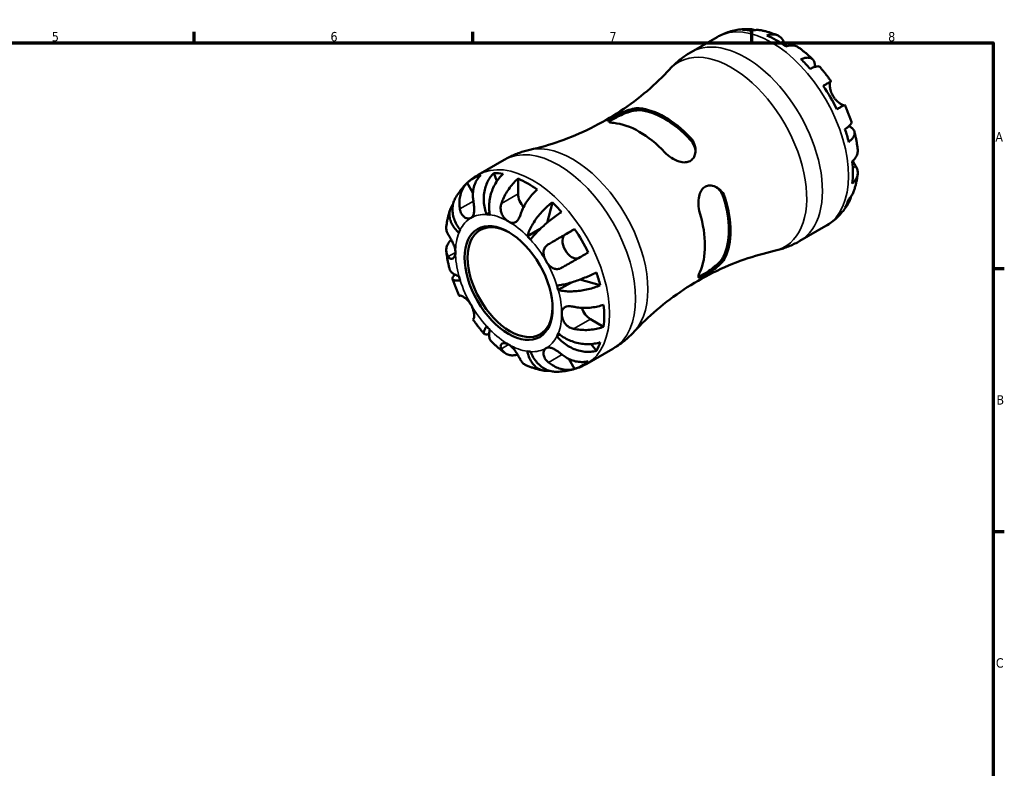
# Model space of a CAD drawing. Header units: millimetres. Extents: x -71 to 666, y 0 to 420.
# Tile 5 of 5: x 325 to 587, y 217 to 416. Entities that reach past the tile are written whole.
import ezdxf

# ---------------------------------------------------------------- set-up
doc = ezdxf.new("R2010")
doc.units = ezdxf.units.MM
for name, color, linetype, lineweight in [('Border (ISO)', 7, 'Continuous', 70), ('Visible (ISO)', 7, 'Continuous', 50), ('Visible Narrow (ISO)', 7, 'Continuous', 35)]:
    doc.layers.add(name, color=color, linetype=linetype, lineweight=lineweight)
doc.styles.add('Note Text (ISO)', font='tahoma.ttf')

# ---------------------------------------------------------------- blocks, each defined once
blk = doc.blocks.new('Borders Default Border')
at = {"layer": 'Border (ISO)'}
for p, q in [((371.25, 410), (371.25, 412.9)), ((445.5, 410), (445.5, 412.9)), ((519.75, 410), (519.75, 412.9)), ((584, 350), (586.9, 350)), ((584, 280), (586.9, 280))]:
    blk.add_line(p, q, dxfattribs=at)
at = {"layer": 'Border (ISO)', "flags": 128}
blk.add_lwpolyline([(10, 10), (10, 410), (584, 410), (584, 10), (10, 10)], dxfattribs=at)
at = {"layer": 'Border (ISO)', "color": 232, "true_color": 0xca0064, "char_height": 2.5, "attachment_point": 7, "style": 'Note Text (ISO)'}
for s, insert in [('5', (333.39, 410.35)), ('6', (407.58, 410.35)), ('7', (481.85, 410.4)), ('8', (556.06, 410.34)), ('A', (584.59, 383.75)), ('B', (584.89, 313.75)), ('C', (584.73, 243.71))]:
    blk.add_mtext(s, dxfattribs=dict(at, insert=insert))

msp = doc.modelspace()

# ---------------------------------------------------------------- linework, layer by layer
at = {"layer": 'Visible (ISO)'}
for p, q in [((503.579, 407.543), (510.522, 411.541)), ((446.883, 374.893), (453.826, 378.892)), ((451.902, 373.256), (451.077, 375.35)), ((445.513, 370.102), (443.986, 372.747)), ((457.536, 369.79), (457.536, 373.871)), ((465.244, 362.121), (466.64, 367.559)), ((449.163, 364.352), (449.912, 364.783)), ((459.982, 358.522), (463.42, 360.502)), ((470.082, 358.995), (472.578, 360.444)), ((532.523, 357.281), (539.466, 361.279)), ((468.223, 344.249), (471.732, 346.269)), ((479.375, 345.502), (473.938, 347.008)), ((480.3, 334.444), (476.77, 336.477)), ((467.876, 331.94), (468.627, 332.372)), ((475.827, 324.632), (482.77, 328.63)), ((478.362, 328.092), (476.952, 329.864)), ((472.578, 323.223), (471.037, 325.892))]:
    msp.add_line(p, q, dxfattribs=at)
for centre, major_axis, start_param, end_param in [((526.267, 387.143), (-14.381, 24.973), 5.8274083, 5.9574315), ((526.267, 387.143), (-14.381, 24.973), 5.3744724, 5.6249693), ((526.267, 387.143), (-14.381, 24.973), 5.0420102, 5.1720334), ((526.267, 387.143), (-14.381, 24.973), 4.5890743, 4.8395711), ((496.569, 370.041), (-12.348, 21.443), 5.1012866, 5.8981551), ((496.569, 370.041), (-12.045, 20.917), 5.0906799, 5.9087619), ((489.78, 366.132), (-12.348, 21.443), 5.1012866, 5.8981551), ((526.267, 387.143), (-14.381, 24.973), 4.256612, 4.3866352), ((526.267, 387.143), (-14.381, 24.973), 3.8036761, 4.054173), ((460.082, 349.03), (-14.381, 24.973), 5.8274083, 5.9574315), ((460.082, 349.03), (-14.381, 24.973), 6.1598706, 6.4103674), ((460.082, 349.03), (14.381, -24.973), 2.2328798, 2.4833766), ((460.082, 368.324), (-1.797, 3.12), 0.7873319, 1.9148357), ((460.082, 349.03), (14.381, -24.973), 1.9004175, 2.0304407), ((496.569, 370.041), (12.045, -20.917), 0.3782909, 1.1963729), ((496.569, 370.041), (12.348, -21.443), 0.3888977, 1.1857661), ((526.267, 387.143), (14.381, -24.973), 0.3296212, 0.4596444), ((489.78, 366.132), (12.348, -21.443), 0.3888977, 1.1857661), ((455.401, 346.334), (7.985, -13.865), 2.372156, 7.0526219), ((454.991, 346.098), (-9.981, 17.332), 5.8604145, 5.9244254), ((454.991, 346.098), (-9.981, 17.332), 0.3626273, 0.4266383), ((460.082, 349.03), (14.381, -24.973), 1.4474816, 1.6979785), ((454.991, 346.098), (9.981, -17.332), 1.9334237, 1.9974346), ((471.882, 355.877), (1.797, -3.12), 3.1435264, 6.2188781), ((460.082, 349.03), (14.381, -24.973), 1.1150193, 1.2450426), ((454.991, 346.098), (-9.981, 17.332), 1.1480255, 1.2120364), ((454.991, 346.098), (9.981, -17.332), 1.1480255, 1.2120364), ((476.77, 339.42), (-1.797, 3.12), 1.2233348, 2.3581282), ((460.082, 349.03), (14.381, -24.973), 0.6620834, 0.9125803), ((454.991, 346.098), (-9.981, 17.332), 1.9334237, 1.9974346), ((454.991, 346.098), (9.981, -17.332), 0.3626273, 0.4266383), ((460.082, 349.03), (14.381, -24.973), 0.3296212, 0.4596444), ((454.991, 346.098), (9.981, -17.332), 5.8604145, 5.9244254), ((460.082, 349.03), (14.381, -24.973), 6.1598706, 6.4103674)]:
    msp.add_ellipse(centre, major_axis=major_axis, ratio=0.5780931, start_param=start_param, end_param=end_param, dxfattribs=at)
msp.add_ellipse((454.991, 346.098), major_axis=(8.274, -14.368), ratio=0.5780931, dxfattribs=at)
for points, knots in [([(510.522, 411.541), (511.035, 411.837), (511.565, 412.103), (512.649, 412.573), (513.202, 412.777), (514.32, 413.121), (514.886, 413.261), (516.02, 413.481), (516.589, 413.56), (517.721, 413.66), (518.285, 413.681), (518.844, 413.676)], [5.49972085, 5.49972085, 5.49972085, 5.49972085, 5.56520194, 5.56520194, 5.63068302, 5.63068302, 5.6961641, 5.6961641, 5.76164519, 5.76164519, 5.82712627, 5.82712627, 5.82712627, 5.82712627]), ([(517.262, 413.464), (517.713, 413.591), (518.175, 413.659), (519.042, 413.688), (519.525, 413.65), (520.182, 413.509), (520.361, 413.462), (520.537, 413.406)], [0.17074605, 0.17074605, 0.17074605, 0.17074605, 0.33284003, 0.33284003, 0.49949435, 0.49949435, 0.56252044, 0.56252044, 0.56252044, 0.56252044]), ([(521.984, 413.379), (521.638, 413.44), (521.287, 413.46), (520.568, 413.427), (520.137, 413.356), (519.708, 413.226)], [4.87971703, 4.87971703, 4.87971703, 4.87971703, 5.01708759, 5.01708759, 5.17918157, 5.17918157, 5.17918157, 5.17918157]), ([(521.984, 413.379), (522.305, 413.322), (522.622, 413.257), (523.252, 413.113), (523.564, 413.034), (524.182, 412.862), (524.489, 412.769), (525.095, 412.572), (525.396, 412.467), (525.992, 412.245), (526.287, 412.128), (526.579, 412.005)], [5.9523628, 5.9523628, 5.9523628, 5.9523628, 5.99162777, 5.99162777, 6.03089274, 6.03089274, 6.07015771, 6.07015771, 6.10942267, 6.10942267, 6.14868764, 6.14868764, 6.14868764, 6.14868764]), ([(523.721, 411.985), (524.128, 412.122), (524.524, 412.205), (525.239, 412.273), (525.62, 412.26), (526.331, 412.118), (526.661, 411.988), (527.218, 411.662), (527.495, 411.435), (527.909, 410.952), (528.064, 410.721), (528.193, 410.478)], [0.17075309, 0.17075309, 0.17075309, 0.17075309, 0.33215152, 0.33215152, 0.49888818, 0.49888818, 0.66562485, 0.66562485, 0.83351137, 0.83351137, 0.95687373, 0.95687373, 0.95687373, 0.95687373]), ([(528.193, 410.478), (528.241, 410.389), (528.292, 410.293), (528.429, 410.043), (528.518, 409.882), (528.721, 409.526), (528.834, 409.331), (528.962, 409.121), (528.967, 409.112), (528.972, 409.104)], [-0.57647647, -0.57647647, -0.57647647, -0.57647647, -0.52968676, -0.52968676, -0.46054026, -0.46054026, -0.38562403, -0.38562403, -0.38259489, -0.38259489, -0.38259489, -0.38259489]), ([(532.296, 408.717), (532.208, 408.782), (532.119, 408.841), (531.753, 409.056), (531.422, 409.186), (530.711, 409.329), (530.33, 409.341), (529.616, 409.273), (529.219, 409.19), (528.813, 409.053)], [4.66535015, 4.66535015, 4.66535015, 4.66535015, 4.71913636, 4.71913636, 4.88587302, 4.88587302, 5.05260969, 5.05260969, 5.21400811, 5.21400811, 5.21400811, 5.21400811]), ([(497.882, 402.99), (498.202, 403.336), (498.535, 403.677), (499.227, 404.343), (499.586, 404.669), (500.327, 405.302), (500.709, 405.609), (501.495, 406.202), (501.899, 406.487), (502.726, 407.034), (503.149, 407.295), (503.579, 407.543)], [5.32084664, 5.32084664, 5.32084664, 5.32084664, 5.35662148, 5.35662148, 5.39239632, 5.39239632, 5.42817117, 5.42817117, 5.46394601, 5.46394601, 5.49972085, 5.49972085, 5.49972085, 5.49972085]), ([(532.296, 408.718), (532.555, 408.527), (532.81, 408.333), (533.316, 407.936), (533.567, 407.733), (534.062, 407.32), (534.308, 407.11), (534.793, 406.682), (535.034, 406.465), (535.509, 406.023), (535.744, 405.798), (535.976, 405.57)], [0.139021, 0.139021, 0.139021, 0.139021, 0.17865725, 0.17865725, 0.2182935, 0.2182935, 0.25792975, 0.25792975, 0.297566, 0.297566, 0.33720225, 0.33720225, 0.33720225, 0.33720225]), ([(532.826, 405.673), (533.213, 405.826), (533.58, 405.933), (534.221, 406.056), (534.553, 406.08), (535.145, 406.026), (535.406, 405.946), (535.823, 405.724), (536.016, 405.559), (536.313, 405.137), (536.418, 404.879), (536.536, 404.341), (536.562, 404.012), (536.539, 403.634), (536.538, 403.62), (536.537, 403.606)], [0.1707461, 0.1707461, 0.1707461, 0.1707461, 0.33284, 0.33284, 0.4994944, 0.4994944, 0.6661487, 0.6661487, 0.8332087, 0.8332087, 1.0002688, 1.0002688, 1.1679728, 1.1679728, 1.1744217, 1.1744217, 1.1744217, 1.1744217]), ([(537.858, 403.586), (537.798, 403.653), (537.713, 403.7), (537.477, 403.762), (537.287, 403.766), (536.817, 403.692), (536.537, 403.613), (535.972, 403.41), (535.637, 403.269), (535.272, 403.093)], [4.56205101, 4.56205101, 4.56205101, 4.56205101, 4.68377895, 4.68377895, 4.85043327, 4.85043327, 5.01708759, 5.01708759, 5.17918157, 5.17918157, 5.17918157, 5.17918157]), ([(497.882, 402.99), (496.071, 401.027), (494.051, 399.069), (489.644, 395.306), (487.256, 393.501), (482.22, 390.17), (479.572, 388.645), (474.164, 385.961), (471.405, 384.802), (465.937, 382.879), (463.23, 382.115), (460.623, 381.534)], [5.32084664, 5.32084664, 5.32084664, 5.32084664, 5.39239632, 5.39239632, 5.46394601, 5.46394601, 5.5354957, 5.5354957, 5.60704538, 5.60704538, 5.67859507, 5.67859507, 5.67859507, 5.67859507]), ([(537.858, 403.586), (538.072, 403.344), (538.283, 403.1), (538.7, 402.605), (538.906, 402.355), (539.311, 401.849), (539.512, 401.593), (539.906, 401.077), (540.101, 400.816), (540.484, 400.29), (540.673, 400.024), (540.859, 399.756)], [0.44766847, 0.44766847, 0.44766847, 0.44766847, 0.48658997, 0.48658997, 0.52551147, 0.52551147, 0.56443297, 0.56443297, 0.60335447, 0.60335447, 0.64227596, 0.64227596, 0.64227596, 0.64227596]), ([(538.763, 398.557), (539.11, 398.757), (539.418, 398.934), (539.922, 399.223), (540.162, 399.36), (540.535, 399.574), (540.67, 399.65), (540.831, 399.741), (540.871, 399.764), (540.845, 399.746), (540.803, 399.722), (540.739, 399.684)], [0.17075309, 0.17075309, 0.17075309, 0.17075309, 0.33215152, 0.33215152, 0.49888818, 0.49888818, 0.66562485, 0.66562485, 0.83351137, 0.83351137, 0.95687373, 0.95687373, 0.95687373, 0.95687373]), ([(540.739, 399.684), (540.718, 399.671), (540.698, 399.652), (540.645, 399.578), (540.616, 399.507), (540.567, 399.313), (540.548, 399.19), (540.526, 398.837), (540.53, 398.59), (540.597, 397.959), (540.673, 397.564), (540.933, 396.726), (541.12, 396.29), (541.358, 395.878)], [-0.58004807, -0.58004807, -0.58004807, -0.58004807, -0.5384523, -0.5384523, -0.46383793, -0.46383793, -0.3862639, -0.3862639, -0.27840269, -0.27840269, -0.14277912, -0.14277912, 0, 0, 0, 0]), ([(541.358, 395.878), (541.488, 395.654), (541.631, 395.438), (541.949, 395.017), (542.124, 394.815), (542.558, 394.372), (542.818, 394.152), (543.297, 393.804), (543.513, 393.675), (543.83, 393.521), (543.944, 393.478), (544.133, 393.427), (544.208, 393.418), (544.278, 393.427), (544.289, 393.429), (544.3, 393.432)], [0, 0, 0, 0, 0.07774953, 0.07774953, 0.16081914, 0.16081914, 0.27783798, 0.27783798, 0.3882896, 0.3882896, 0.46542959, 0.46542959, 0.54035429, 0.54035429, 0.55720532, 0.55720532, 0.55720532, 0.55720532]), ([(544.459, 393.521), (544.458, 393.521), (544.419, 393.499), (544.27, 393.415), (544.135, 393.339), (543.762, 393.125), (543.522, 392.988), (543.018, 392.698), (542.71, 392.521), (542.363, 392.322)], [4.5763495, 4.5763495, 4.5763495, 4.5763495, 4.71913621, 4.71913621, 4.88587287, 4.88587287, 5.05260954, 5.05260954, 5.21400797, 5.21400797, 5.21400797, 5.21400797]), ([(544.459, 393.521), (544.598, 393.226), (544.734, 392.929), (544.998, 392.334), (545.127, 392.035), (545.377, 391.435), (545.498, 391.134), (545.733, 390.529), (545.847, 390.226), (546.067, 389.617), (546.174, 389.312), (546.276, 389.006)], [0.92853136, 0.92853136, 0.92853136, 0.92853136, 0.96745378, 0.96745378, 1.0063762, 1.0063762, 1.04529862, 1.04529862, 1.08422105, 1.08422105, 1.12314347, 1.12314347, 1.12314347, 1.12314347]), ([(482.992, 388.686), (482.845, 388.699), (482.709, 388.714), (482.15, 388.791), (481.851, 388.873), (481.568, 389.075), (481.548, 389.191), (481.74, 389.466), (481.907, 389.612), (482.396, 389.952), (482.695, 390.137), (483.418, 390.549), (483.825, 390.768), (484.814, 391.265), (485.396, 391.534), (486.675, 392.053), (487.373, 392.285), (488.66, 392.577), (489.254, 392.638), (489.762, 392.596), (489.771, 392.595), (489.78, 392.595)], [-1.8272566, -1.8272566, -1.8272566, -1.8272566, -1.7595956, -1.7595956, -1.5257431, -1.5257431, -1.3211598, -1.3211598, -1.1555232, -1.1555232, -1.0044568, -1.0044568, -0.8533004, -0.8533004, -0.6629744, -0.6629744, -0.4322923, -0.4322923, -0.2041471, -0.2041471, -0.2000439, -0.2000439, -0.2000439, -0.2000439]), ([(481.766, 388.941), (481.819, 388.995), (481.884, 389.053), (482.201, 389.307), (482.563, 389.539), (482.992, 389.787), (483.421, 390.034), (483.956, 390.318), (485.097, 390.867), (485.702, 391.131), (486.887, 391.579), (487.549, 391.786), (488.772, 392.041), (489.333, 392.089), (489.78, 392.055)], [-0.2411735, -0.2411735, -0.2411735, -0.2411735, -0.1821622, -0.1821622, 0, 0, 0, 0.1821622, 0.1821622, 0.3643245, 0.3643245, 0.5711606, 0.5711606, 0.7779968, 0.7779968, 0.7779968, 0.7779968]), ([(544.547, 387.027), (544.883, 387.255), (545.173, 387.473), (545.633, 387.858), (545.842, 388.06), (546.143, 388.427), (546.236, 388.592), (546.302, 388.825), (546.304, 388.921), (546.276, 389.006)], [0.17074605, 0.17074605, 0.17074605, 0.17074605, 0.33284003, 0.33284003, 0.49949435, 0.49949435, 0.66614868, 0.66614868, 0.78841706, 0.78841706, 0.78841706, 0.78841706]), ([(545.615, 387.851), (545.636, 387.841), (545.657, 387.83), (546.003, 387.658), (546.275, 387.473), (546.68, 387.104), (546.85, 386.887), (547.065, 386.421), (547.111, 386.173), (547.094, 385.704), (547.031, 385.439), (546.78, 384.901), (546.593, 384.628), (546.164, 384.136), (545.887, 383.873), (545.56, 383.616)], [4.1712493, 4.1712493, 4.1712493, 4.1712493, 4.1819549, 4.1819549, 4.3496588, 4.3496588, 4.5167189, 4.5167189, 4.683779, 4.683779, 4.8504333, 4.8504333, 5.0170876, 5.0170876, 5.1791816, 5.1791816, 5.1791816, 5.1791816]), ([(547.054, 386.385), (547.136, 386.069), (547.213, 385.753), (547.358, 385.121), (547.427, 384.804), (547.555, 384.169), (547.614, 383.852), (547.724, 383.216), (547.774, 382.898), (547.866, 382.261), (547.907, 381.942), (547.943, 381.624)], [1.23357287, 1.23357287, 1.23357287, 1.23357287, 1.27320271, 1.27320271, 1.31283255, 1.31283255, 1.35246238, 1.35246238, 1.39209222, 1.39209222, 1.43172206, 1.43172206, 1.43172206, 1.43172206]), ([(503.357, 384.776), (503.504, 384.62), (503.64, 384.457), (504.199, 383.698), (504.498, 383.036), (504.781, 381.768), (504.801, 381.163), (504.609, 380.141), (504.441, 379.711), (503.953, 379.01), (503.654, 378.738), (502.931, 378.349), (502.524, 378.241), (501.535, 378.176), (500.953, 378.266), (499.673, 378.657), (498.976, 378.999), (497.688, 379.827), (497.095, 380.313), (496.586, 380.848), (496.577, 380.858), (496.569, 380.867)], [-1.8272566, -1.8272566, -1.8272566, -1.8272566, -1.7595956, -1.7595956, -1.5257431, -1.5257431, -1.3211598, -1.3211598, -1.1555232, -1.1555232, -1.0044568, -1.0044568, -0.8533004, -0.8533004, -0.6629744, -0.6629744, -0.4322923, -0.4322923, -0.2041471, -0.2041471, -0.2000439, -0.2000439, -0.2000439, -0.2000439]), ([(503.357, 384.237), (503.804, 383.755), (504.18, 383.168), (504.613, 382.063), (504.723, 381.558), (504.754, 381.078)], [0.74351633, 0.74351633, 0.74351633, 0.74351633, 0.9503525, 0.9503525, 1.11229763, 1.11229763, 1.11229763, 1.11229763]), ([(453.826, 378.892), (454.256, 379.14), (454.694, 379.374), (455.582, 379.815), (456.032, 380.021), (456.939, 380.403), (457.397, 380.58), (458.316, 380.903), (458.777, 381.05), (459.701, 381.314), (460.163, 381.431), (460.623, 381.534)], [5.49972085, 5.49972085, 5.49972085, 5.49972085, 5.5354957, 5.5354957, 5.57127054, 5.57127054, 5.60704538, 5.60704538, 5.64282022, 5.64282022, 5.67859507, 5.67859507, 5.67859507, 5.67859507]), ([(546.485, 378.444), (546.808, 378.726), (547.079, 379.026), (547.496, 379.609), (547.676, 379.944), (547.91, 380.629), (547.963, 380.978), (547.961, 381.404), (547.955, 381.513), (547.942, 381.624)], [0.17075309, 0.17075309, 0.17075309, 0.17075309, 0.33215152, 0.33215152, 0.49888818, 0.49888818, 0.66562485, 0.66562485, 0.72067698, 0.72067698, 0.72067698, 0.72067698]), ([(546.61, 378.556), (546.669, 378.449), (546.727, 378.343), (546.875, 378.082), (546.962, 377.932), (547.124, 377.66), (547.197, 377.537), (547.323, 377.332), (547.376, 377.246), (547.427, 377.165)], [0.37870824, 0.37870824, 0.37870824, 0.37870824, 0.41754463, 0.41754463, 0.47774931, 0.47774931, 0.53276241, 0.53276241, 0.57681269, 0.57681269, 0.57681269, 0.57681269]), ([(440.81, 368.68), (441.086, 369.173), (441.389, 369.657), (442.047, 370.6), (442.402, 371.059), (443.166, 371.942), (443.575, 372.367), (444.442, 373.174), (444.901, 373.555), (445.861, 374.265), (446.363, 374.594), (446.883, 374.893)], [5.1684042, 5.1684042, 5.1684042, 5.1684042, 5.23466753, 5.23466753, 5.30093086, 5.30093086, 5.36719419, 5.36719419, 5.43345752, 5.43345752, 5.49972085, 5.49972085, 5.49972085, 5.49972085]), ([(449.163, 364.352), (448.963, 364.861), (448.782, 365.44), (448.521, 366.626), (448.44, 367.233), (448.371, 368.346), (448.377, 368.955), (448.491, 370.15), (448.598, 370.736), (448.872, 371.773), (449.062, 372.32), (449.532, 373.344), (449.812, 373.821), (450.377, 374.616), (450.711, 375.007), (451.077, 375.35)], [4.0142509, 4.0142509, 4.0142509, 4.0142509, 4.1819549, 4.1819549, 4.3496588, 4.3496588, 4.5167189, 4.5167189, 4.6837789, 4.6837789, 4.8504333, 4.8504333, 5.0170876, 5.0170876, 5.1791816, 5.1791816, 5.1791816, 5.1791816]), ([(453.523, 375.113), (453.136, 374.772), (452.769, 374.384), (452.128, 373.597), (451.796, 373.124), (451.204, 372.112), (450.942, 371.573), (450.526, 370.549), (450.333, 369.971), (450.035, 368.794), (449.931, 368.195), (449.812, 367.1), (449.787, 366.503), (449.831, 365.338), (449.901, 364.77), (450, 364.271)], [0.1707461, 0.1707461, 0.1707461, 0.1707461, 0.33284, 0.33284, 0.4994944, 0.4994944, 0.6661487, 0.6661487, 0.8332087, 0.8332087, 1.0002688, 1.0002688, 1.1679728, 1.1679728, 1.3356767, 1.3356767, 1.3356767, 1.3356767]), ([(547.427, 377.165), (547.571, 376.933), (547.694, 376.684), (547.903, 376.086), (547.96, 375.734), (547.963, 375.092), (547.91, 374.742), (547.676, 374.058), (547.496, 373.722), (547.079, 373.14), (546.808, 372.839), (546.485, 372.557)], [4.42788405, 4.42788405, 4.42788405, 4.42788405, 4.5512464, 4.5512464, 4.71913293, 4.71913293, 4.88586959, 4.88586959, 5.05260626, 5.05260626, 5.21400469, 5.21400469, 5.21400469, 5.21400469]), ([(547.938, 375.025), (547.899, 374.711), (547.853, 374.397), (547.749, 373.77), (547.69, 373.457), (547.559, 372.833), (547.487, 372.521), (547.328, 371.9), (547.241, 371.59), (547.053, 370.973), (546.951, 370.666), (546.842, 370.36)], [1.70536659, 1.70536659, 1.70536659, 1.70536659, 1.7446264, 1.7446264, 1.7838862, 1.7838862, 1.82314601, 1.82314601, 1.86240581, 1.86240581, 1.90166561, 1.90166561, 1.90166561, 1.90166561]), ([(442.01, 365.848), (441.945, 366.258), (441.904, 366.688), (441.877, 367.69), (441.918, 368.258), (442.079, 369.263), (442.214, 369.793), (442.587, 370.788), (442.826, 371.253), (443.331, 372.028), (443.638, 372.41), (443.986, 372.747)], [4.42788405, 4.42788405, 4.42788405, 4.42788405, 4.5512464, 4.5512464, 4.71913293, 4.71913293, 4.88586959, 4.88586959, 5.05260626, 5.05260626, 5.21400469, 5.21400469, 5.21400469, 5.21400469]), ([(447.586, 374.836), (447.236, 374.498), (446.927, 374.113), (446.422, 373.334), (446.182, 372.866), (445.809, 371.868), (445.676, 371.336), (445.517, 370.33), (445.477, 369.763), (445.505, 368.767), (445.546, 368.343), (445.61, 367.937)], [0.1707715, 0.1707715, 0.1707715, 0.1707715, 0.33310322, 0.33310322, 0.50032131, 0.50032131, 0.6675394, 0.6675394, 0.83495179, 0.83495179, 0.95687108, 0.95687108, 0.95687108, 0.95687108]), ([(453.064, 367.214), (453.194, 367.606), (453.349, 368.016), (453.763, 368.976), (454.04, 369.521), (454.596, 370.488), (454.926, 370.998), (455.638, 371.961), (456.019, 372.412), (456.733, 373.167), (457.13, 373.541), (457.536, 373.871)], [4.42788405, 4.42788405, 4.42788405, 4.42788405, 4.5512464, 4.5512464, 4.71913293, 4.71913293, 4.88586959, 4.88586959, 5.05260626, 5.05260626, 5.21400469, 5.21400469, 5.21400469, 5.21400469]), ([(462.627, 370.939), (462.219, 370.607), (461.82, 370.231), (461.103, 369.472), (460.721, 369.019), (460.008, 368.053), (459.678, 367.541), (459.123, 366.573), (458.847, 366.029), (458.437, 365.075), (458.283, 364.67), (458.156, 364.283)], [0.1707715, 0.1707715, 0.1707715, 0.1707715, 0.33310322, 0.33310322, 0.50032131, 0.50032131, 0.6675394, 0.6675394, 0.83495179, 0.83495179, 0.95687108, 0.95687108, 0.95687108, 0.95687108]), ([(505.906, 364.694), (505.845, 364.899), (505.79, 365.11), (505.579, 366.07), (505.501, 366.862), (505.537, 368.314), (505.629, 368.984), (505.964, 370.09), (506.175, 370.545), (506.716, 371.276), (507.026, 371.555), (507.745, 371.942), (508.139, 372.042), (509.063, 372.07), (509.588, 371.946), (510.676, 371.444), (511.226, 371.016), (512.121, 369.96), (512.469, 369.332), (512.687, 368.628), (512.691, 368.615), (512.695, 368.603)], [-1.8272566, -1.8272566, -1.8272566, -1.8272566, -1.7595956, -1.7595956, -1.5257431, -1.5257431, -1.3211598, -1.3211598, -1.1555232, -1.1555232, -1.0044568, -1.0044568, -0.8533004, -0.8533004, -0.6629744, -0.6629744, -0.4322923, -0.4322923, -0.2041471, -0.2041471, -0.2000439, -0.2000439, -0.2000439, -0.2000439]), ([(510.18, 371.671), (510.584, 371.403), (510.97, 371.052), (511.713, 370.12), (512.034, 369.5), (512.228, 368.872)], [0.40811979, 0.40811979, 0.40811979, 0.40811979, 0.57116064, 0.57116064, 0.77799681, 0.77799681, 0.77799681, 0.77799681]), ([(545.56, 368.45), (545.887, 368.756), (546.164, 369.092), (546.558, 369.702), (546.72, 370.023), (546.841, 370.36)], [0.17074605, 0.17074605, 0.17074605, 0.17074605, 0.33284003, 0.33284003, 0.47310885, 0.47310885, 0.47310885, 0.47310885]), ([(441.759, 359.488), (441.376, 359.823), (440.997, 360.211), (440.346, 361.024), (440.074, 361.449), (439.669, 362.24), (439.499, 362.679), (439.283, 363.559), (439.238, 363.999), (439.255, 364.79), (439.318, 365.215), (439.569, 366.028), (439.756, 366.417), (440.043, 366.862), (440.12, 366.97), (440.203, 367.079)], [4.0142509, 4.0142509, 4.0142509, 4.0142509, 4.1819549, 4.1819549, 4.3496588, 4.3496588, 4.5167189, 4.5167189, 4.6837789, 4.6837789, 4.8504333, 4.8504333, 5.0170876, 5.0170876, 5.0704831, 5.0704831, 5.0704831, 5.0704831]), ([(440.81, 368.68), (440.632, 368.363), (440.475, 368.01), (440.204, 367.175), (440.112, 366.685), (440.037, 365.762), (440.047, 365.244), (440.187, 364.197), (440.316, 363.668), (440.643, 362.706), (440.871, 362.184), (441.432, 361.173), (441.765, 360.683), (442.105, 360.256)], [0.36667399, 0.36667399, 0.36667399, 0.36667399, 0.49999979, 0.49999979, 0.66682306, 0.66682306, 0.83371509, 0.83371509, 1.00060713, 1.00060713, 1.16814194, 1.16814194, 1.33567675, 1.33567675, 1.33567675, 1.33567675]), ([(445.61, 367.937), (445.631, 367.805), (445.651, 367.67), (445.703, 367.29), (445.733, 367.043), (445.782, 366.539), (445.801, 366.284), (445.823, 365.688), (445.819, 365.358), (445.752, 364.671), (445.676, 364.337), (445.416, 363.774), (445.229, 363.556), (444.991, 363.418)], [-0.58004807, -0.58004807, -0.58004807, -0.58004807, -0.5384523, -0.5384523, -0.46383793, -0.46383793, -0.3862639, -0.3862639, -0.27840269, -0.27840269, -0.14277912, -0.14277912, 0, 0, 0, 0]), ([(454.991, 362.449), (454.784, 362.568), (454.577, 362.716), (454.157, 363.081), (453.947, 363.302), (453.482, 363.904), (453.254, 364.307), (452.993, 365.043), (452.922, 365.352), (452.872, 365.865), (452.868, 366.065), (452.892, 366.444), (452.916, 366.623), (452.982, 366.94), (453.02, 367.079), (453.064, 367.214)], [0, 0, 0, 0, 0.08783311, 0.08783311, 0.18435408, 0.18435408, 0.32279749, 0.32279749, 0.41754463, 0.41754463, 0.47774931, 0.47774931, 0.53276241, 0.53276241, 0.57681269, 0.57681269, 0.57681269, 0.57681269]), ([(459.982, 358.522), (460.081, 358.907), (460.227, 359.35), (460.606, 360.271), (460.838, 360.748), (461.321, 361.632), (461.617, 362.119), (462.271, 363.09), (462.63, 363.572), (463.325, 364.435), (463.725, 364.895), (464.556, 365.771), (464.988, 366.186), (465.78, 366.889), (466.211, 367.242), (466.64, 367.559)], [4.0142513, 4.0142513, 4.0142513, 4.0142513, 4.1817861, 4.1817861, 4.3493209, 4.3493209, 4.5162129, 4.5162129, 4.683105, 4.683105, 4.8499282, 4.8499282, 5.0167515, 5.0167515, 5.1791755, 5.1791755, 5.1791755, 5.1791755]), ([(545.539, 367.492), (545.263, 367), (544.96, 366.516), (544.302, 365.573), (543.947, 365.114), (543.182, 364.23), (542.774, 363.805), (541.907, 362.999), (541.448, 362.618), (540.488, 361.907), (539.985, 361.578), (539.466, 361.279)], [2.02681155, 2.02681155, 2.02681155, 2.02681155, 2.09307488, 2.09307488, 2.15933821, 2.15933821, 2.22560154, 2.22560154, 2.29186487, 2.29186487, 2.3581282, 2.3581282, 2.3581282, 2.3581282]), ([(546.146, 369.094), (546.104, 368.904), (546.053, 368.715), (545.842, 368.067), (545.633, 367.63), (545.173, 366.896), (544.883, 366.531), (544.547, 366.205)], [4.78379622, 4.78379622, 4.78379622, 4.78379622, 4.85043327, 4.85043327, 5.01708759, 5.01708759, 5.17918157, 5.17918157, 5.17918157, 5.17918157]), ([(438.41, 361.148), (438.45, 361.462), (438.496, 361.776), (438.6, 362.403), (438.659, 362.716), (438.79, 363.34), (438.862, 363.651), (439.021, 364.273), (439.107, 364.582), (439.296, 365.2), (439.398, 365.507), (439.507, 365.813)], [4.84695925, 4.84695925, 4.84695925, 4.84695925, 4.88621905, 4.88621905, 4.92547885, 4.92547885, 4.96473866, 4.96473866, 5.00399846, 5.00399846, 5.04325827, 5.04325827, 5.04325827, 5.04325827]), ([(444.991, 363.418), (444.861, 363.343), (444.718, 363.292), (444.4, 363.24), (444.225, 363.243), (443.791, 363.324), (443.531, 363.432), (443.052, 363.76), (442.836, 363.97), (442.519, 364.405), (442.405, 364.603), (442.216, 365.026), (442.141, 365.248), (442.054, 365.6), (442.03, 365.723), (442.01, 365.848)], [0, 0, 0, 0, 0.07774953, 0.07774953, 0.16081914, 0.16081914, 0.27783798, 0.27783798, 0.3882896, 0.3882896, 0.46542959, 0.46542959, 0.54035429, 0.54035429, 0.57953204, 0.57953204, 0.57953204, 0.57953204]), ([(469.087, 364.979), (468.636, 364.685), (468.174, 364.367), (467.307, 363.746), (466.824, 363.386), (465.871, 362.64), (465.4, 362.255), (464.562, 361.544), (464.117, 361.151), (463.278, 360.374), (462.884, 359.989), (462.212, 359.302), (461.873, 358.937), (461.277, 358.245), (461.019, 357.919), (460.818, 357.64)], [0.1707461, 0.1707461, 0.1707461, 0.1707461, 0.33284, 0.33284, 0.4994944, 0.4994944, 0.6661487, 0.6661487, 0.8332087, 0.8332087, 1.0002688, 1.0002688, 1.1679728, 1.1679728, 1.3356767, 1.3356767, 1.3356767, 1.3356767]), ([(458.156, 364.283), (458.154, 364.279), (458.153, 364.275), (458.089, 364.081), (458.019, 363.897), (457.876, 363.567), (457.803, 363.42), (457.632, 363.114), (457.531, 362.96), (457.234, 362.585), (457.028, 362.403), (456.546, 362.144), (456.27, 362.089), (455.659, 362.14), (455.327, 362.255), (454.991, 362.449)], [-0.58332629, -0.58332629, -0.58332629, -0.58332629, -0.58206847, -0.58206847, -0.51861604, -0.51861604, -0.4628074, -0.4628074, -0.39473272, -0.39473272, -0.27692423, -0.27692423, -0.14288351, -0.14288351, 0, 0, 0, 0]), ([(438.411, 361.148), (438.394, 361.016), (438.386, 360.886), (438.388, 360.438), (438.445, 360.087), (438.655, 359.489), (438.777, 359.24), (438.922, 359.007)], [0.6003669, 0.6003669, 0.6003669, 0.6003669, 0.66562485, 0.66562485, 0.83351137, 0.83351137, 0.95687373, 0.95687373, 0.95687373, 0.95687373]), ([(465.61, 356.42), (465.933, 356.607), (466.285, 356.81), (467.14, 357.304), (467.653, 357.601), (468.604, 358.151), (469.13, 358.455), (470.18, 359.06), (470.703, 359.362), (471.627, 359.895), (472.113, 360.175), (472.578, 360.444)], [4.42788405, 4.42788405, 4.42788405, 4.42788405, 4.5512464, 4.5512464, 4.71913293, 4.71913293, 4.88586959, 4.88586959, 5.05260626, 5.05260626, 5.21400469, 5.21400469, 5.21400469, 5.21400469]), ([(438.922, 353.121), (438.777, 353.353), (438.655, 353.603), (438.445, 354.2), (438.388, 354.552), (438.386, 355.194), (438.439, 355.544), (438.673, 356.229), (438.853, 356.564), (439.243, 357.108), (439.471, 357.368), (439.739, 357.616)], [4.42788405, 4.42788405, 4.42788405, 4.42788405, 4.5512464, 4.5512464, 4.71913293, 4.71913293, 4.88586959, 4.88586959, 5.05260626, 5.05260626, 5.19269326, 5.19269326, 5.19269326, 5.19269326]), ([(438.922, 359.007), (438.976, 358.922), (439.033, 358.83), (439.181, 358.587), (439.275, 358.43), (439.482, 358.077), (439.594, 357.881), (439.871, 357.375), (440.035, 357.058), (440.375, 356.32), (440.539, 355.902), (440.781, 355.053), (440.849, 354.63), (440.849, 354.242)], [-0.57647647, -0.57647647, -0.57647647, -0.57647647, -0.52968676, -0.52968676, -0.46054026, -0.46054026, -0.38562403, -0.38562403, -0.27730827, -0.27730827, -0.14258086, -0.14258086, 0, 0, 0, 0]), ([(532.523, 357.281), (532.093, 357.033), (531.655, 356.799), (530.767, 356.358), (530.317, 356.152), (529.41, 355.769), (528.952, 355.593), (528.033, 355.269), (527.571, 355.123), (526.648, 354.859), (526.186, 354.742), (525.725, 354.639)], [2.3581282, 2.3581282, 2.3581282, 2.3581282, 2.39390304, 2.39390304, 2.42967788, 2.42967788, 2.46545273, 2.46545273, 2.50122757, 2.50122757, 2.53700241, 2.53700241, 2.53700241, 2.53700241]), ([(439.295, 349.788), (439.213, 350.103), (439.136, 350.419), (438.991, 351.052), (438.922, 351.369), (438.794, 352.003), (438.735, 352.321), (438.625, 352.957), (438.574, 353.275), (438.483, 353.912), (438.442, 354.23), (438.406, 354.549)], [4.37516553, 4.37516553, 4.37516553, 4.37516553, 4.41479536, 4.41479536, 4.4544252, 4.4544252, 4.49405504, 4.49405504, 4.53368488, 4.53368488, 4.57331471, 4.57331471, 4.57331471, 4.57331471]), ([(440.849, 354.242), (440.849, 354.013), (440.825, 353.797), (440.731, 353.389), (440.657, 353.2), (440.42, 352.801), (440.233, 352.635), (439.888, 352.51), (439.741, 352.504), (439.491, 352.572), (439.387, 352.625), (439.187, 352.779), (439.091, 352.88), (438.976, 353.039), (438.949, 353.079), (438.922, 353.121)], [-2.49913258, -2.49913258, -2.49913258, -2.49913258, -2.41505436, -2.41505436, -2.32384732, -2.32384732, -2.1841143, -2.1841143, -2.08674766, -2.08674766, -2.01440674, -2.01440674, -1.93994266, -1.93994266, -1.91637503, -1.91637503, -1.91637503, -1.91637503]), ([(464.991, 351.901), (464.861, 352.125), (464.746, 352.357), (464.542, 352.845), (464.457, 353.099), (464.311, 353.709), (464.275, 354.059), (464.321, 354.712), (464.395, 355.009), (464.614, 355.473), (464.729, 355.65), (465.001, 355.969), (465.156, 356.11), (465.417, 356.302), (465.512, 356.363), (465.61, 356.42)], [0, 0, 0, 0, 0.07774953, 0.07774953, 0.16081914, 0.16081914, 0.27783798, 0.27783798, 0.3882896, 0.3882896, 0.46542959, 0.46542959, 0.54035429, 0.54035429, 0.57953204, 0.57953204, 0.57953204, 0.57953204]), ([(476.178, 354.208), (475.713, 353.94), (475.227, 353.66), (474.303, 353.127), (473.78, 352.825), (472.73, 352.219), (472.204, 351.915), (471.253, 351.366), (470.74, 351.069), (469.885, 350.575), (469.533, 350.371), (469.21, 350.185)], [0.17075309, 0.17075309, 0.17075309, 0.17075309, 0.33215152, 0.33215152, 0.49888818, 0.49888818, 0.66562485, 0.66562485, 0.83351137, 0.83351137, 0.95687373, 0.95687373, 0.95687373, 0.95687373]), ([(488.467, 333.183), (490.277, 335.146), (492.298, 337.104), (496.705, 340.867), (499.093, 342.672), (504.129, 346.003), (506.776, 347.527), (512.185, 350.211), (514.944, 351.37), (520.412, 353.293), (523.119, 354.058), (525.725, 354.639)], [2.17925398, 2.17925398, 2.17925398, 2.17925398, 2.25080367, 2.25080367, 2.32235336, 2.32235336, 2.39390304, 2.39390304, 2.46545273, 2.46545273, 2.53700241, 2.53700241, 2.53700241, 2.53700241]), ([(469.21, 350.185), (469.106, 350.124), (468.999, 350.07), (468.696, 349.938), (468.497, 349.877), (468.085, 349.802), (467.873, 349.793), (467.369, 349.839), (467.081, 349.922), (466.453, 350.227), (466.127, 350.477), (465.51, 351.108), (465.229, 351.489), (464.991, 351.901)], [-0.58004807, -0.58004807, -0.58004807, -0.58004807, -0.5384523, -0.5384523, -0.46383793, -0.46383793, -0.3862639, -0.3862639, -0.27840269, -0.27840269, -0.14277912, -0.14277912, 0, 0, 0, 0]), ([(512.695, 352.906), (512.633, 352.772), (512.559, 352.635), (512.181, 352.014), (511.756, 351.512), (510.799, 350.59), (510.284, 350.164), (509.302, 349.431), (508.846, 349.117), (507.993, 348.565), (507.607, 348.33), (506.908, 347.931), (506.611, 347.776), (506.059, 347.533), (505.846, 347.478), (505.544, 347.527), (505.492, 347.669), (505.565, 348.167), (505.689, 348.522), (505.899, 348.981), (505.903, 348.989), (505.906, 348.997)], [-1.8272566, -1.8272566, -1.8272566, -1.8272566, -1.7595956, -1.7595956, -1.5257431, -1.5257431, -1.3211598, -1.3211598, -1.1555232, -1.1555232, -1.0044568, -1.0044568, -0.8533004, -0.8533004, -0.6629744, -0.6629744, -0.4322923, -0.4322923, -0.2041471, -0.2041471, -0.2000439, -0.2000439, -0.2000439, -0.2000439]), ([(512.228, 353.175), (512.034, 352.769), (511.713, 352.305), (510.882, 351.372), (510.373, 350.902), (509.392, 350.099), (508.861, 349.706), (507.815, 348.994), (507.301, 348.673), (506.442, 348.179), (506.059, 347.983), (505.678, 347.836), (505.593, 347.809), (505.518, 347.791)], [0.7435186, 0.7435186, 0.7435186, 0.7435186, 0.9503548, 0.9503548, 1.1571909, 1.1571909, 1.3393532, 1.3393532, 1.5215154, 1.5215154, 1.7036776, 1.7036776, 1.7640755, 1.7640755, 1.7640755, 1.7640755]), ([(439.295, 349.788), (439.319, 349.697), (439.35, 349.607), (439.499, 349.286), (439.669, 349.068), (440.074, 348.699), (440.346, 348.514), (440.997, 348.191), (441.376, 348.053), (441.759, 347.947)], [0.77005214, 0.77005214, 0.77005214, 0.77005214, 0.83320875, 0.83320875, 1.00026882, 1.00026882, 1.16797277, 1.16797277, 1.33567673, 1.33567673, 1.33567673, 1.33567673]), ([(467.876, 345.415), (468.217, 345.451), (468.628, 345.512), (469.524, 345.685), (470.009, 345.797), (470.939, 346.037), (471.469, 346.186), (472.561, 346.526), (473.123, 346.715), (474.158, 347.085), (474.727, 347.301), (475.849, 347.754), (476.403, 347.991), (477.375, 348.43), (477.882, 348.671), (478.362, 348.914)], [4.0142509, 4.0142509, 4.0142509, 4.0142509, 4.1819549, 4.1819549, 4.3496588, 4.3496588, 4.5167189, 4.5167189, 4.6837789, 4.6837789, 4.8504333, 4.8504333, 5.0170876, 5.0170876, 5.1791816, 5.1791816, 5.1791816, 5.1791816]), ([(442.105, 346.781), (441.765, 346.745), (441.432, 346.728), (440.871, 346.748), (440.643, 346.784), (440.316, 346.892), (440.187, 346.972), (440.047, 347.181), (440.037, 347.31), (440.112, 347.579), (440.204, 347.744), (440.458, 348.053), (440.588, 348.187), (440.735, 348.322)], [4.01425128, 4.01425128, 4.01425128, 4.01425128, 4.1817861, 4.1817861, 4.34932091, 4.34932091, 4.51621294, 4.51621294, 4.68310497, 4.68310497, 4.84992824, 4.84992824, 4.96404513, 4.96404513, 4.96404513, 4.96404513]), ([(441.89, 342.652), (441.75, 342.947), (441.615, 343.243), (441.351, 343.839), (441.222, 344.138), (440.972, 344.738), (440.851, 345.039), (440.616, 345.644), (440.502, 345.947), (440.281, 346.555), (440.175, 346.861), (440.072, 347.166)], [4.07012401, 4.07012401, 4.07012401, 4.07012401, 4.10904643, 4.10904643, 4.14796885, 4.14796885, 4.18689128, 4.18689128, 4.2258137, 4.2258137, 4.26473612, 4.26473612, 4.26473612, 4.26473612]), ([(479.375, 345.502), (478.886, 345.29), (478.366, 345.094), (477.363, 344.761), (476.787, 344.595), (475.614, 344.313), (475.016, 344.197), (473.922, 344.026), (473.324, 343.956), (472.156, 343.873), (471.585, 343.86), (470.578, 343.882), (470.049, 343.919), (469.062, 344.049), (468.605, 344.143), (468.223, 344.249)], [0.1707461, 0.1707461, 0.1707461, 0.1707461, 0.33284, 0.33284, 0.4994944, 0.4994944, 0.6661487, 0.6661487, 0.8332087, 0.8332087, 1.0002688, 1.0002688, 1.1679728, 1.1679728, 1.3356767, 1.3356767, 1.3356767, 1.3356767]), ([(442.049, 342.74), (442.03, 342.73), (442.014, 342.721), (441.918, 342.667), (441.877, 342.644), (441.904, 342.662), (441.945, 342.686), (442.01, 342.724)], [0.63495177, 0.63495177, 0.63495177, 0.63495177, 0.66562485, 0.66562485, 0.83351137, 0.83351137, 0.95687373, 0.95687373, 0.95687373, 0.95687373]), ([(442.01, 342.724), (442.031, 342.737), (442.057, 342.745), (442.148, 342.754), (442.224, 342.745), (442.415, 342.692), (442.531, 342.647), (442.846, 342.491), (443.058, 342.365), (443.57, 341.993), (443.873, 341.73), (444.469, 341.086), (444.753, 340.707), (444.991, 340.295)], [-0.58004807, -0.58004807, -0.58004807, -0.58004807, -0.5384523, -0.5384523, -0.46383793, -0.46383793, -0.3862639, -0.3862639, -0.27840269, -0.27840269, -0.14277912, -0.14277912, 0, 0, 0, 0]), ([(444.991, 340.295), (445.12, 340.07), (445.235, 339.838), (445.441, 339.352), (445.528, 339.099), (445.696, 338.501), (445.757, 338.166), (445.82, 337.575), (445.823, 337.323), (445.799, 336.971), (445.78, 336.849), (445.731, 336.659), (445.7, 336.589), (445.649, 336.518), (445.63, 336.501), (445.61, 336.489)], [0, 0, 0, 0, 0.07774953, 0.07774953, 0.16081914, 0.16081914, 0.27783798, 0.27783798, 0.3882896, 0.3882896, 0.46542959, 0.46542959, 0.54035429, 0.54035429, 0.57953204, 0.57953204, 0.57953204, 0.57953204]), ([(469.133, 337.954), (469.133, 338.183), (469.156, 338.398), (469.253, 338.808), (469.33, 338.999), (469.599, 339.416), (469.826, 339.605), (470.323, 339.817), (470.554, 339.872), (471, 339.917), (471.201, 339.92), (471.628, 339.896), (471.852, 339.869), (472.152, 339.817), (472.225, 339.803), (472.298, 339.788)], [-2.49913258, -2.49913258, -2.49913258, -2.49913258, -2.41505436, -2.41505436, -2.32384732, -2.32384732, -2.1841143, -2.1841143, -2.08674766, -2.08674766, -2.01440674, -2.01440674, -1.93994266, -1.93994266, -1.91637503, -1.91637503, -1.91637503, -1.91637503]), ([(472.298, 339.788), (472.701, 339.704), (473.134, 339.634), (474.172, 339.513), (474.783, 339.48), (475.898, 339.479), (476.505, 339.509), (477.694, 339.644), (478.277, 339.748), (479.288, 339.988), (479.81, 340.144), (480.3, 340.33)], [4.42788405, 4.42788405, 4.42788405, 4.42788405, 4.5512464, 4.5512464, 4.71913293, 4.71913293, 4.88586959, 4.88586959, 5.05260626, 5.05260626, 5.21400469, 5.21400469, 5.21400469, 5.21400469]), ([(445.61, 336.489), (445.546, 336.451), (445.505, 336.427), (445.491, 336.417), (445.49, 336.417), (445.49, 336.417)], [4.42789013, 4.42789013, 4.42789013, 4.42789013, 4.54980941, 4.54980941, 4.57651498, 4.57651498, 4.57651498, 4.57651498]), ([(448.49, 332.587), (448.277, 332.828), (448.066, 333.073), (447.649, 333.568), (447.443, 333.818), (447.037, 334.324), (446.837, 334.58), (446.442, 335.096), (446.248, 335.357), (445.864, 335.883), (445.676, 336.149), (445.49, 336.416)], [3.58926113, 3.58926113, 3.58926113, 3.58926113, 3.62818263, 3.62818263, 3.66710412, 3.66710412, 3.70602562, 3.70602562, 3.74494712, 3.74494712, 3.78386862, 3.78386862, 3.78386862, 3.78386862]), ([(472.298, 333.901), (472.149, 333.932), (472.002, 333.972), (471.641, 334.093), (471.433, 334.185), (471.016, 334.416), (470.811, 334.558), (470.344, 334.956), (470.104, 335.228), (469.648, 335.9), (469.46, 336.304), (469.198, 337.141), (469.133, 337.565), (469.133, 337.954)], [-0.57647647, -0.57647647, -0.57647647, -0.57647647, -0.52968676, -0.52968676, -0.46054026, -0.46054026, -0.38562403, -0.38562403, -0.27730827, -0.27730827, -0.14258086, -0.14258086, 0, 0, 0, 0]), ([(449.812, 332.567), (449.628, 332.511), (449.453, 332.468), (449.062, 332.406), (448.872, 332.411), (448.598, 332.482), (448.491, 332.557), (448.377, 332.786), (448.371, 332.94), (448.44, 333.279), (448.521, 333.497), (448.782, 333.995), (448.963, 334.277), (449.163, 334.555)], [0.38896233, 0.38896233, 0.38896233, 0.38896233, 0.49949435, 0.49949435, 0.66614868, 0.66614868, 0.83320875, 0.83320875, 1.00026882, 1.00026882, 1.16797277, 1.16797277, 1.33567673, 1.33567673, 1.33567673, 1.33567673]), ([(450, 333.673), (449.901, 333.288), (449.831, 332.889), (449.787, 332.161), (449.812, 331.831), (449.931, 331.294), (450.035, 331.036), (450.241, 330.744), (450.305, 330.67), (450.373, 330.603)], [4.0142509, 4.0142509, 4.0142509, 4.0142509, 4.18195485, 4.18195485, 4.34965881, 4.34965881, 4.51671888, 4.51671888, 4.58063572, 4.58063572, 4.58063572, 4.58063572]), ([(480.3, 334.444), (479.81, 334.258), (479.288, 334.102), (478.277, 333.862), (477.694, 333.758), (476.505, 333.623), (475.898, 333.592), (474.783, 333.594), (474.172, 333.627), (473.134, 333.748), (472.701, 333.818), (472.298, 333.901)], [0.17075309, 0.17075309, 0.17075309, 0.17075309, 0.33215152, 0.33215152, 0.49888818, 0.49888818, 0.66562485, 0.66562485, 0.83351137, 0.83351137, 0.95687373, 0.95687373, 0.95687373, 0.95687373]), ([(488.467, 333.183), (488.147, 332.836), (487.814, 332.496), (487.122, 331.829), (486.763, 331.504), (486.022, 330.871), (485.64, 330.564), (484.853, 329.971), (484.449, 329.686), (483.623, 329.139), (483.2, 328.878), (482.77, 328.63)], [2.17925398, 2.17925398, 2.17925398, 2.17925398, 2.21502883, 2.21502883, 2.25080367, 2.25080367, 2.28657851, 2.28657851, 2.32235336, 2.32235336, 2.3581282, 2.3581282, 2.3581282, 2.3581282]), ([(454.052, 327.455), (453.794, 327.646), (453.539, 327.84), (453.033, 328.237), (452.782, 328.44), (452.286, 328.852), (452.041, 329.062), (451.555, 329.49), (451.315, 329.708), (450.84, 330.15), (450.605, 330.375), (450.372, 330.603)], [3.28061366, 3.28061366, 3.28061366, 3.28061366, 3.32024991, 3.32024991, 3.35988616, 3.35988616, 3.3995224, 3.3995224, 3.43915865, 3.43915865, 3.4787949, 3.4787949, 3.4787949, 3.4787949]), ([(478.362, 328.092), (477.882, 327.947), (477.375, 327.854), (476.403, 327.763), (475.849, 327.76), (474.727, 327.866), (474.158, 327.975), (473.123, 328.258), (472.561, 328.458), (471.469, 328.958), (470.939, 329.257), (470.009, 329.873), (469.524, 330.247), (468.628, 331.067), (468.217, 331.512), (467.876, 331.94)], [0.1707461, 0.1707461, 0.1707461, 0.1707461, 0.33284, 0.33284, 0.4994944, 0.4994944, 0.6661487, 0.6661487, 0.8332087, 0.8332087, 1.0002688, 1.0002688, 1.1679728, 1.1679728, 1.3356767, 1.3356767, 1.3356767, 1.3356767]), ([(468.223, 332.707), (468.605, 332.372), (469.062, 332.029), (470.049, 331.409), (470.578, 331.133), (471.585, 330.689), (472.156, 330.48), (473.324, 330.149), (473.922, 330.027), (475.016, 329.876), (475.614, 329.832), (476.787, 329.838), (477.363, 329.888), (478.366, 330.049), (478.886, 330.172), (479.375, 330.336)], [4.0142509, 4.0142509, 4.0142509, 4.0142509, 4.1819549, 4.1819549, 4.3496588, 4.3496588, 4.5167189, 4.5167189, 4.6837789, 4.6837789, 4.8504333, 4.8504333, 5.0170876, 5.0170876, 5.1791816, 5.1791816, 5.1791816, 5.1791816]), ([(453.064, 328.626), (453.017, 328.716), (452.978, 328.804), (452.902, 329.019), (452.878, 329.143), (452.87, 329.387), (452.89, 329.505), (453.001, 329.762), (453.117, 329.885), (453.471, 330.074), (453.727, 330.117), (454.32, 330.054), (454.655, 329.94), (454.991, 329.747)], [-0.57647647, -0.57647647, -0.57647647, -0.57647647, -0.52968676, -0.52968676, -0.46054026, -0.46054026, -0.38562403, -0.38562403, -0.27730827, -0.27730827, -0.14258086, -0.14258086, 0, 0, 0, 0]), ([(457.377, 327.069), (457.027, 326.962), (456.687, 326.895), (456.019, 326.831), (455.638, 326.844), (454.926, 326.987), (454.596, 327.117), (454.04, 327.443), (453.763, 327.67), (453.349, 328.152), (453.194, 328.384), (453.064, 328.626)], [0.19194376, 0.19194376, 0.19194376, 0.19194376, 0.33215152, 0.33215152, 0.49888818, 0.49888818, 0.66562485, 0.66562485, 0.83351137, 0.83351137, 0.95687373, 0.95687373, 0.95687373, 0.95687373]), ([(454.991, 329.747), (455.189, 329.633), (455.386, 329.492), (455.789, 329.151), (455.993, 328.948), (456.488, 328.389), (456.764, 328.013), (457.196, 327.366), (457.358, 327.103), (457.62, 326.662), (457.722, 326.483), (457.915, 326.14), (458.003, 325.978), (458.108, 325.784), (458.132, 325.738), (458.156, 325.694)], [-2.49913258, -2.49913258, -2.49913258, -2.49913258, -2.41505436, -2.41505436, -2.32384732, -2.32384732, -2.1841143, -2.1841143, -2.08674766, -2.08674766, -2.01440674, -2.01440674, -1.93994266, -1.93994266, -1.91637503, -1.91637503, -1.91637503, -1.91637503]), ([(465.811, 322.766), (465.668, 322.747), (465.527, 322.734), (464.991, 322.709), (464.56, 322.742), (463.729, 322.935), (463.329, 323.093), (462.634, 323.477), (462.274, 323.737), (461.619, 324.365), (461.323, 324.734), (460.839, 325.481), (460.607, 325.93), (460.228, 326.902), (460.081, 327.425), (459.982, 327.925)], [0.27643, 0.27643, 0.27643, 0.27643, 0.33284, 0.33284, 0.4994944, 0.4994944, 0.6661487, 0.6661487, 0.8332087, 0.8332087, 1.0002688, 1.0002688, 1.1679728, 1.1679728, 1.3356767, 1.3356767, 1.3356767, 1.3356767]), ([(460.818, 327.844), (461.018, 327.335), (461.276, 326.801), (461.872, 325.809), (462.21, 325.351), (462.881, 324.585), (463.275, 324.207), (464.113, 323.561), (464.557, 323.292), (465.395, 322.894), (465.866, 322.728), (466.735, 322.542), (467.132, 322.5), (467.505, 322.497)], [4.01425128, 4.01425128, 4.01425128, 4.01425128, 4.1817861, 4.1817861, 4.34932091, 4.34932091, 4.51621294, 4.51621294, 4.68310497, 4.68310497, 4.84992824, 4.84992824, 4.98702777, 4.98702777, 4.98702777, 4.98702777]), ([(465.61, 324.972), (465.506, 325.056), (465.406, 325.145), (465.14, 325.402), (464.988, 325.578), (464.718, 325.955), (464.604, 326.155), (464.392, 326.643), (464.32, 326.928), (464.272, 327.549), (464.324, 327.869), (464.563, 328.42), (464.753, 328.639), (464.991, 328.777)], [-0.58004807, -0.58004807, -0.58004807, -0.58004807, -0.5384523, -0.5384523, -0.46383793, -0.46383793, -0.3862639, -0.3862639, -0.27840269, -0.27840269, -0.14277912, -0.14277912, 0, 0, 0, 0]), ([(464.991, 328.777), (465.12, 328.852), (465.263, 328.903), (465.583, 328.956), (465.761, 328.955), (466.216, 328.887), (466.501, 328.793), (467.088, 328.527), (467.383, 328.362), (467.894, 328.039), (468.104, 327.896), (468.515, 327.601), (468.715, 327.451), (469.012, 327.22), (469.112, 327.14), (469.21, 327.061)], [0, 0, 0, 0, 0.07774953, 0.07774953, 0.16081914, 0.16081914, 0.27783798, 0.27783798, 0.3882896, 0.3882896, 0.46542959, 0.46542959, 0.54035429, 0.54035429, 0.57953204, 0.57953204, 0.57953204, 0.57953204]), ([(458.156, 325.694), (458.285, 325.452), (458.44, 325.22), (458.854, 324.738), (459.131, 324.511), (459.522, 324.282), (459.643, 324.221), (459.77, 324.168)], [4.42788405, 4.42788405, 4.42788405, 4.42788405, 4.5512464, 4.5512464, 4.71913293, 4.71913293, 4.78649211, 4.78649211, 4.78649211, 4.78649211]), ([(469.21, 327.061), (469.53, 326.802), (469.877, 326.554), (470.726, 326.031), (471.237, 325.781), (472.189, 325.415), (472.716, 325.264), (473.768, 325.086), (474.293, 325.059), (475.222, 325.105), (475.71, 325.18), (476.178, 325.312)], [4.42789013, 4.42789013, 4.42789013, 4.42789013, 4.54980941, 4.54980941, 4.7172218, 4.7172218, 4.88443989, 4.88443989, 5.05165798, 5.05165798, 5.21398971, 5.21398971, 5.21398971, 5.21398971]), ([(464.364, 322.793), (464.044, 322.851), (463.727, 322.916), (463.097, 323.06), (462.785, 323.139), (462.167, 323.311), (461.86, 323.403), (461.253, 323.601), (460.953, 323.706), (460.357, 323.928), (460.062, 324.045), (459.77, 324.168)], [2.81077014, 2.81077014, 2.81077014, 2.81077014, 2.85003511, 2.85003511, 2.88930008, 2.88930008, 2.92856505, 2.92856505, 2.96783002, 2.96783002, 3.00709499, 3.00709499, 3.00709499, 3.00709499]), ([(472.578, 323.223), (472.113, 323.092), (471.627, 323.017), (470.703, 322.97), (470.18, 322.996), (469.13, 323.171), (468.604, 323.32), (467.653, 323.685), (467.14, 323.934), (466.285, 324.46), (465.933, 324.71), (465.61, 324.972)], [0.17075309, 0.17075309, 0.17075309, 0.17075309, 0.33215152, 0.33215152, 0.49888818, 0.49888818, 0.66562485, 0.66562485, 0.83351137, 0.83351137, 0.95687373, 0.95687373, 0.95687373, 0.95687373]), ([(475.827, 324.632), (475.313, 324.336), (474.783, 324.07), (473.7, 323.6), (473.147, 323.396), (472.028, 323.052), (471.463, 322.911), (470.329, 322.692), (469.76, 322.613), (468.628, 322.513), (468.064, 322.492), (467.505, 322.496)], [2.3581282, 2.3581282, 2.3581282, 2.3581282, 2.42360928, 2.42360928, 2.48909037, 2.48909037, 2.55457145, 2.55457145, 2.62005253, 2.62005253, 2.68553362, 2.68553362, 2.68553362, 2.68553362])]:
    msp.add_open_spline(points, degree=3, knots=knots, dxfattribs=at)
at = {"layer": 'Visible Narrow (ISO)'}
for p, q in [((528.193, 410.478), (527.394, 410.018)), ((540.739, 399.684), (538.769, 398.549)), ((489.78, 392.055), (489.78, 392.595)), ((503.357, 384.776), (503.357, 384.237)), ((547.427, 377.165), (546.615, 376.698)), ((453.064, 367.214), (457.536, 369.79)), ((442.01, 365.848), (445.612, 367.922)), ((512.228, 368.872), (512.695, 368.603)), ((465.61, 356.42), (470.082, 358.995)), ((438.922, 353.121), (440.849, 354.23)), ((512.695, 352.906), (512.228, 353.175)), ((472.298, 333.901), (476.77, 336.477)), ((453.064, 328.626), (455.001, 329.741)), ((465.61, 324.972), (469.222, 327.051))]:
    msp.add_line(p, q, dxfattribs=at)
for centre, major_axis, start_param, end_param in [((524.994, 386.41), (-14.472, 25.131), 3.1415927, 6.2831853), ((518.051, 382.412), (14.472, -25.131), 0, 3.1415927), ((514.331, 380.269), (-14.147, 24.567), 2.9627184, 6.4620595), ((468.298, 353.761), (-14.472, 25.131), 3.1415927, 6.2831853), ((472.018, 355.903), (14.147, -24.567), 0.1788742, 2.9627184), ((461.355, 349.763), (-14.472, 25.131), 3.1415927, 6.2831853), ((454.991, 346.098), (-9.981, 17.332), 5.9244254, 6.285119), ((454.991, 346.098), (-9.981, 17.332), 0.0019337, 0.3626273), ((454.991, 346.098), (9.981, -17.332), 2.3581282, 2.7188218), ((454.991, 346.098), (9.981, -17.332), 1.9974346, 2.3581282), ((454.991, 346.098), (-9.981, 17.332), 0.4266383, 0.7873319), ((454.991, 346.098), (9.981, -17.332), 1.57273, 1.9334237), ((454.991, 346.098), (-9.981, 17.332), 0.7873319, 1.1480255), ((454.991, 346.098), (9.981, -17.332), 1.2120364, 1.57273), ((454.991, 346.098), (-9.981, 17.332), 1.2120364, 1.57273), ((454.991, 346.098), (9.981, -17.332), 0.7873319, 1.1480255), ((454.991, 346.098), (-9.981, 17.332), 1.57273, 1.9334237), ((454.991, 346.098), (9.981, -17.332), 0.4266383, 0.7873319), ((454.991, 346.098), (-9.981, 17.332), 1.9974346, 2.3581282), ((454.991, 346.098), (9.981, -17.332), 0.0019337, 0.3626273), ((454.991, 346.098), (-9.981, 17.332), 2.3581282, 2.7188218), ((454.991, 346.098), (9.981, -17.332), 5.9244254, 6.285119)]:
    msp.add_ellipse(centre, major_axis=major_axis, ratio=0.5780931, start_param=start_param, end_param=end_param, dxfattribs=at)

# ---------------------------------------------------------------- block references
msp.add_blockref('Borders Default Border', (0, 0))

doc.saveas('drawing.dxf')
